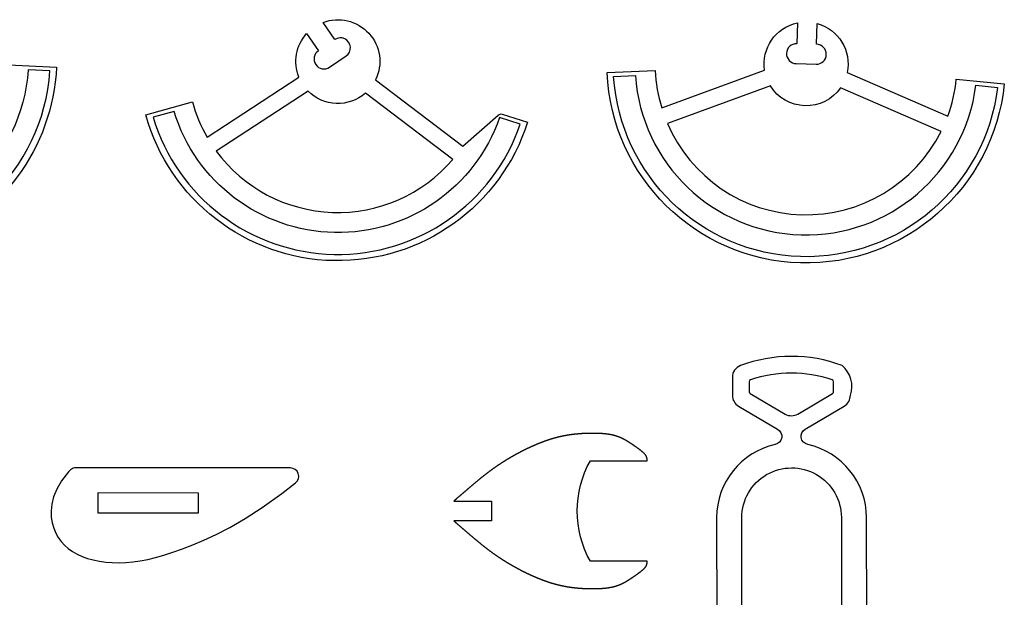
# Model space of a CAD drawing. Extents: x 824.8 to 835.8, y 6.9 to 14.4.
# Tile 10 of 10: x 832.6 to 835.6, y 12.5 to 14.3. Entities that reach past the tile are written whole.
import ezdxf

# ---------------------------------------------------------------- set-up
doc = ezdxf.new("R2010")
doc.units = 0
for name, color, linetype in [('EXTERNAL_CUT', 1, 'CONTINUOUS'), ('INTERNAL_CUT', 5, 'CONTINUOUS'), ('POCKET_CUT_1_1MM', 3, 'CONTINUOUS')]:
    doc.layers.add(name, color=color, linetype=linetype)

msp = doc.modelspace()

# ---------------------------------------------------------------- linework, layer by layer
at = {"layer": 'EXTERNAL_CUT', "flags": 128}
for points in [[(834.1562, 14.0283, -0.744898), (832.9606, 14.0513), (833.1062, 14.0918, 0.063208), (833.1523, 13.9819), (833.4397, 14.1699, -0.284687), (833.4641, 14.3062), (833.5009, 14.2523, 1), (833.5361, 14.2008), (833.5876, 14.236, 1), (833.5524, 14.2875), (833.5156, 14.3414, -0.676762), (833.6802, 14.1613), (833.9534, 13.9533), (834.0643, 14.051, -0.263922), (834.077, 14.0536), (834.1562, 14.0283)], [(834.5763, 14.0734), (834.8988, 14.1916, -0.396409), (835.0012, 14.3396), (834.9993, 14.2744, 0.414214), (834.9672, 14.2441, 0.414214), (834.9975, 14.2121), (835.0599, 14.2103, 1), (835.0617, 14.2726), (835.0636, 14.3378, -0.396409), (835.1573, 14.1841), (835.4724, 14.0476, 0.063208), (835.4992, 14.1636), (835.6495, 14.1484, -0.930566), (834.4053, 14.1843), (834.5562, 14.1908, 0.063208), (834.5763, 14.0734)], [(832.5297, 14.2083), (832.6806, 14.2012, -0.304486), (832.2664, 13.6425)], [(835.2186, 12.4668), (835.218, 12.7894, 0.351629), (835.0337, 13.0183, -0.680657), (835.0259, 13.0666), (835.1481, 13.1389, 0.265486), (835.1674, 13.1729, 0.312548), (835.1417, 13.2659, 0.181495), (834.8231, 13.2654, 0.312548), (834.7976, 13.2285), (834.7977, 13.1723, 0.265486), (834.8171, 13.1384), (834.9395, 13.0665, -0.680657), (834.932, 13.0182, 0.351629), (834.7484, 12.7886), (834.7489, 12.466, -0.192473)], [(835.1148, 13.2151, 0.322017), (835.1103, 13.2213, 0.163777), (834.8546, 13.2209, 0.322017), (834.8501, 13.2146), (834.8502, 13.1836, 0.265486), (834.8534, 13.178), (834.9626, 13.1138, 0.272884), (835.0027, 13.1139), (835.1116, 13.1784, 0.265486), (835.1149, 13.1841), (835.1148, 13.2151)], [(834.5307, 12.9676), (834.5306, 12.9696), (834.5306, 12.9699), (834.5306, 12.9703), (834.5306, 12.9706), (834.5305, 12.971), (834.5305, 12.9714), (834.5305, 12.9718), (834.5305, 12.9722), (834.5304, 12.9727), (834.5304, 12.9731), (834.5303, 12.9736), (834.5303, 12.974), (834.5302, 12.9745), (834.5301, 12.975), (834.53, 12.9755), (834.5299, 12.976), (834.5298, 12.9765), (834.5297, 12.977), (834.5296, 12.9775), (834.5295, 12.978), (834.5293, 12.9785), (834.5292, 12.979), (834.529, 12.9794), (834.5288, 12.9799), (834.5286, 12.9804), (834.5284, 12.9809), (834.5282, 12.9813), (834.528, 12.9818), (834.5277, 12.9822), (834.5275, 12.9827), (834.5272, 12.9832), (834.5269, 12.9836), (834.5267, 12.9841), (834.5264, 12.9845), (834.526, 12.9849), (834.5257, 12.9854), (834.5254, 12.9858), (834.5251, 12.9863), (834.5247, 12.9867), (834.5243, 12.9871), (834.524, 12.9876), (834.5236, 12.988), (834.5232, 12.9884), (834.5228, 12.9889), (834.5224, 12.9893), (834.522, 12.9897), (834.5215, 12.9901), (834.5211, 12.9906), (834.5207, 12.991), (834.5202, 12.9914), (834.5198, 12.9918), (834.5193, 12.9922), (834.5189, 12.9926), (834.5184, 12.993), (834.518, 12.9934), (834.5175, 12.9938), (834.517, 12.9942), (834.5166, 12.9946), (834.5161, 12.995), (834.5157, 12.9954), (834.5152, 12.9958), (834.5147, 12.9962), (834.5143, 12.9966), (834.5138, 12.9969), (834.5134, 12.9973), (834.5129, 12.9977), (834.5125, 12.998), (834.512, 12.9984), (834.5116, 12.9988), (834.5111, 12.9991), (834.5107, 12.9995), (834.5103, 12.9998), (834.5098, 13.0002), (834.5094, 13.0005), (834.5089, 13.0009), (834.5085, 13.0012), (834.5081, 13.0015), (834.5076, 13.0019), (834.5072, 13.0022), (834.5068, 13.0025), (834.5063, 13.0029), (834.5059, 13.0032), (834.5055, 13.0035), (834.5051, 13.0038), (834.5046, 13.0041), (834.5042, 13.0045), (834.5038, 13.0048), (834.5034, 13.0051), (834.5029, 13.0054), (834.5025, 13.0057), (834.5021, 13.006), (834.5017, 13.0063), (834.5013, 13.0066), (834.5009, 13.0069), (834.5005, 13.0072), (834.5, 13.0075), (834.4996, 13.0078), (834.4992, 13.0081), (834.4988, 13.0084), (834.4984, 13.0087), (834.498, 13.0089), (834.4976, 13.0092), (834.4972, 13.0095), (834.4968, 13.0098), (834.4964, 13.0101), (834.496, 13.0104), (834.4956, 13.0106), (834.4952, 13.0109), (834.4948, 13.0112), (834.4944, 13.0115), (834.494, 13.0117), (834.4936, 13.012), (834.4932, 13.0123), (834.4928, 13.0125), (834.4924, 13.0128), (834.492, 13.0131), (834.4916, 13.0134), (834.4913, 13.0136), (834.4909, 13.0139), (834.4905, 13.0142), (834.4901, 13.0144), (834.4897, 13.0147), (834.4893, 13.0149), (834.4889, 13.0152), (834.4886, 13.0155), (834.4882, 13.0157), (834.4878, 13.016), (834.4874, 13.0162), (834.487, 13.0165), (834.4866, 13.0168), (834.4863, 13.017), (834.4859, 13.0173), (834.4855, 13.0175), (834.4851, 13.0178), (834.4848, 13.018), (834.4844, 13.0183), (834.484, 13.0185), (834.4836, 13.0188), (834.4833, 13.0191), (834.4829, 13.0193), (834.4825, 13.0196), (834.4821, 13.0198), (834.4818, 13.02), (834.4814, 13.0203), (834.481, 13.0205), (834.4806, 13.0208), (834.4803, 13.021), (834.4799, 13.0213), (834.4795, 13.0215), (834.4792, 13.0218), (834.4788, 13.022), (834.4784, 13.0223), (834.4781, 13.0225), (834.4777, 13.0227), (834.4773, 13.023), (834.477, 13.0232), (834.4766, 13.0235), (834.4762, 13.0237), (834.4759, 13.0239), (834.4755, 13.0242), (834.4751, 13.0244), (834.4748, 13.0246), (834.4744, 13.0249), (834.474, 13.0251), (834.4737, 13.0253), (834.4733, 13.0256), (834.4729, 13.0258), (834.4726, 13.026), (834.4722, 13.0263), (834.4719, 13.0265), (834.4715, 13.0267), (834.4711, 13.027), (834.4708, 13.0272), (834.4704, 13.0274), (834.47, 13.0276), (834.4697, 13.0279), (834.4693, 13.0281), (834.4689, 13.0283), (834.4686, 13.0285), (834.4682, 13.0287), (834.4678, 13.029), (834.4675, 13.0292), (834.4671, 13.0294), (834.4668, 13.0296), (834.4664, 13.0298), (834.466, 13.0301), (834.4657, 13.0303), (834.4653, 13.0305), (834.4649, 13.0307), (834.4646, 13.0309), (834.4642, 13.0311), (834.4638, 13.0313), (834.4635, 13.0315), (834.4631, 13.0318), (834.4627, 13.032), (834.4624, 13.0322), (834.462, 13.0324), (834.4616, 13.0326), (834.4613, 13.0328), (834.4609, 13.033), (834.4605, 13.0332), (834.4602, 13.0334), (834.4598, 13.0336), (834.4594, 13.0338), (834.4591, 13.034), (834.4587, 13.0342), (834.4583, 13.0344), (834.458, 13.0346), (834.4576, 13.0348), (834.4572, 13.035), (834.4568, 13.0352), (834.4565, 13.0354), (834.4561, 13.0356), (834.4557, 13.0358), (834.4554, 13.0359), (834.455, 13.0361), (834.4546, 13.0363), (834.4542, 13.0365), (834.4539, 13.0367), (834.4535, 13.0369), (834.4531, 13.0371), (834.4527, 13.0373), (834.4523, 13.0374), (834.452, 13.0376), (834.4516, 13.0378), (834.4512, 13.038), (834.4508, 13.0382), (834.4504, 13.0383), (834.4501, 13.0385), (834.4497, 13.0387), (834.4493, 13.0389), (834.4489, 13.039), (834.4485, 13.0392), (834.4481, 13.0394), (834.4477, 13.0396), (834.4473, 13.0397), (834.447, 13.0399), (834.4466, 13.0401), (834.4462, 13.0402), (834.4458, 13.0404), (834.4454, 13.0406), (834.445, 13.0407), (834.4446, 13.0409), (834.4442, 13.041), (834.4438, 13.0412), (834.4434, 13.0414), (834.443, 13.0415), (834.4426, 13.0417), (834.4422, 13.0418), (834.4418, 13.042), (834.4414, 13.0421), (834.441, 13.0423), (834.4406, 13.0425), (834.4402, 13.0426), (834.4398, 13.0428), (834.4394, 13.0429), (834.439, 13.043), (834.4386, 13.0432), (834.4381, 13.0433), (834.4377, 13.0435), (834.4373, 13.0436), (834.4369, 13.0438), (834.4365, 13.0439), (834.4361, 13.044), (834.4356, 13.0442), (834.4352, 13.0443), (834.4348, 13.0445), (834.4344, 13.0446), (834.4339, 13.0447), (834.4335, 13.0449), (834.4331, 13.045), (834.4327, 13.0451), (834.4322, 13.0453), (834.4318, 13.0454), (834.4314, 13.0455), (834.4309, 13.0456), (834.4305, 13.0458), (834.4301, 13.0459), (834.4296, 13.046), (834.4292, 13.0461), (834.4287, 13.0463), (834.4283, 13.0464), (834.4279, 13.0465), (834.4274, 13.0466), (834.427, 13.0467), (834.4265, 13.0468), (834.4261, 13.0469), (834.4256, 13.0471), (834.4252, 13.0472), (834.4247, 13.0473), (834.4243, 13.0474), (834.4238, 13.0475), (834.4233, 13.0476), (834.4229, 13.0477), (834.4224, 13.0478), (834.422, 13.0479), (834.4215, 13.048), (834.421, 13.0481), (834.4206, 13.0482), (834.4201, 13.0483), (834.4196, 13.0484), (834.4191, 13.0485), (834.4187, 13.0486), (834.4182, 13.0487), (834.4177, 13.0488), (834.4173, 13.0489), (834.4168, 13.049), (834.4163, 13.0491), (834.4158, 13.0492), (834.4153, 13.0492), (834.4149, 13.0493), (834.4144, 13.0494), (834.4139, 13.0495), (834.4134, 13.0496), (834.4129, 13.0497), (834.4124, 13.0498), (834.4119, 13.0498), (834.4114, 13.0499), (834.4109, 13.05), (834.4105, 13.0501), (834.41, 13.0501), (834.4095, 13.0502), (834.409, 13.0503), (834.4085, 13.0504), (834.408, 13.0504), (834.4075, 13.0505), (834.407, 13.0506), (834.4065, 13.0507), (834.406, 13.0507), (834.4055, 13.0508), (834.4049, 13.0509), (834.4044, 13.0509), (834.4039, 13.051), (834.4034, 13.051), (834.4029, 13.0511), (834.4024, 13.0512), (834.4019, 13.0512), (834.4014, 13.0513), (834.4009, 13.0513), (834.4003, 13.0514), (834.3998, 13.0515), (834.3993, 13.0515), (834.3988, 13.0516), (834.3983, 13.0516), (834.3977, 13.0517), (834.3972, 13.0517), (834.3967, 13.0518), (834.3962, 13.0518), (834.3957, 13.0519), (834.3951, 13.0519), (834.3946, 13.052), (834.3941, 13.052), (834.3935, 13.0521), (834.393, 13.0521), (834.3925, 13.0522), (834.3919, 13.0522), (834.3914, 13.0522), (834.3909, 13.0523), (834.3903, 13.0523), (834.3898, 13.0524), (834.3893, 13.0524), (834.3887, 13.0524), (834.3882, 13.0525), (834.3877, 13.0525), (834.3871, 13.0526), (834.3866, 13.0526), (834.386, 13.0526), (834.3855, 13.0527), (834.385, 13.0527), (834.3844, 13.0527), (834.3839, 13.0527), (834.3833, 13.0528), (834.3828, 13.0528), (834.3822, 13.0528), (834.3817, 13.0529), (834.3811, 13.0529), (834.3806, 13.0529), (834.38, 13.0529), (834.3795, 13.053), (834.3789, 13.053), (834.3784, 13.053), (834.3778, 13.053), (834.3773, 13.053), (834.3767, 13.0531), (834.3762, 13.0531), (834.3756, 13.0531), (834.375, 13.0531), (834.3745, 13.0531), (834.3739, 13.0532), (834.3734, 13.0532), (834.3728, 13.0532), (834.3722, 13.0532), (834.3717, 13.0532), (834.3711, 13.0532), (834.3706, 13.0532), (834.37, 13.0532), (834.3694, 13.0533), (834.3689, 13.0533), (834.3683, 13.0533), (834.3677, 13.0533), (834.3672, 13.0533), (834.3666, 13.0533), (834.366, 13.0533), (834.3655, 13.0533), (834.3649, 13.0533), (834.3643, 13.0533), (834.3638, 13.0533), (834.3632, 13.0533), (834.3626, 13.0533), (834.3621, 13.0533), (834.3615, 13.0533), (834.3609, 13.0533), (834.3603, 13.0533), (834.3598, 13.0533), (834.3592, 13.0533), (834.3586, 13.0533), (834.3581, 13.0533), (834.3575, 13.0533), (834.3569, 13.0533), (834.3563, 13.0533), (834.3558, 13.0533), (834.3552, 13.0533), (834.3546, 13.0533), (834.354, 13.0533), (834.3534, 13.0533), (834.3529, 13.0533), (834.3523, 13.0533), (834.3517, 13.0532), (834.3511, 13.0532), (834.3506, 13.0532), (834.35, 13.0532), (834.3494, 13.0532), (834.3488, 13.0532), (834.3482, 13.0532), (834.3476, 13.0532), (834.3471, 13.0531), (834.3465, 13.0531), (834.3459, 13.0531), (834.3453, 13.0531), (834.3447, 13.0531), (834.3442, 13.0531), (834.3436, 13.053), (834.343, 13.053), (834.3424, 13.053), (834.3418, 13.053), (834.3412, 13.053), (834.3407, 13.0529), (834.3401, 13.0529), (834.3395, 13.0529), (834.3389, 13.0529), (834.3383, 13.0529), (834.3377, 13.0528), (834.3371, 13.0528), (834.3366, 13.0528), (834.336, 13.0528), (834.3354, 13.0527), (834.3348, 13.0527), (834.3342, 13.0527), (834.3336, 13.0526), (834.333, 13.0526), (834.3324, 13.0526), (834.3318, 13.0526), (834.3313, 13.0525), (834.3307, 13.0525), (834.3301, 13.0525), (834.3295, 13.0524), (834.3289, 13.0524), (834.3283, 13.0524), (834.3277, 13.0523), (834.3271, 13.0523), (834.3265, 13.0523), (834.3259, 13.0522), (834.3254, 13.0522), (834.3248, 13.0521), (834.3242, 13.0521), (834.3236, 13.0521), (834.323, 13.052), (834.3224, 13.052), (834.3218, 13.0519), (834.3212, 13.0519), (834.3206, 13.0519), (834.32, 13.0518), (834.3194, 13.0518), (834.3188, 13.0517), (834.3182, 13.0517), (834.3176, 13.0516), (834.317, 13.0516), (834.3164, 13.0515), (834.3158, 13.0515), (834.3152, 13.0514), (834.3146, 13.0514), (834.314, 13.0513), (834.3134, 13.0513), (834.3128, 13.0512), (834.3122, 13.0512), (834.3117, 13.0511), (834.3111, 13.0511), (834.3105, 13.051), (834.3099, 13.0509), (834.3093, 13.0509), (834.3087, 13.0508), (834.308, 13.0508), (834.3074, 13.0507), (834.3068, 13.0506), (834.3062, 13.0506), (834.3056, 13.0505), (834.305, 13.0505), (834.3044, 13.0504), (834.3038, 13.0503), (834.3032, 13.0503), (834.3026, 13.0502), (834.302, 13.0501), (834.3014, 13.0501), (834.3008, 13.05), (834.3002, 13.0499), (834.2996, 13.0498), (834.299, 13.0498), (834.2984, 13.0497), (834.2978, 13.0496), (834.2972, 13.0495), (834.2966, 13.0495), (834.296, 13.0494), (834.2954, 13.0493), (834.2948, 13.0492), (834.2941, 13.0492), (834.2935, 13.0491), (834.2929, 13.049), (834.2923, 13.0489), (834.2917, 13.0488), (834.2911, 13.0487), (834.2905, 13.0487), (834.2899, 13.0486), (834.2893, 13.0485), (834.2887, 13.0484), (834.288, 13.0483), (834.2874, 13.0482), (834.2868, 13.0481), (834.2862, 13.048), (834.2856, 13.0479), (834.285, 13.0478), (834.2844, 13.0477), (834.2838, 13.0476), (834.2831, 13.0475), (834.2825, 13.0474), (834.2819, 13.0473), (834.2813, 13.0472), (834.2807, 13.0471), (834.2801, 13.047), (834.2794, 13.0469), (834.2788, 13.0468), (834.2782, 13.0467), (834.2776, 13.0466), (834.277, 13.0465), (834.2764, 13.0464), (834.2757, 13.0463), (834.2751, 13.0462), (834.2745, 13.0461), (834.2739, 13.046), (834.2733, 13.0458), (834.2726, 13.0457), (834.272, 13.0456), (834.2714, 13.0455), (834.2708, 13.0454), (834.2702, 13.0452), (834.2695, 13.0451), (834.2689, 13.045), (834.2683, 13.0449), (834.2677, 13.0448), (834.267, 13.0446), (834.2664, 13.0445), (834.2658, 13.0444), (834.2652, 13.0442), (834.2646, 13.0441), (834.2639, 13.044), (834.2633, 13.0439), (834.2627, 13.0437), (834.262, 13.0436), (834.2614, 13.0434), (834.2608, 13.0433), (834.2602, 13.0432), (834.2595, 13.043), (834.2589, 13.0429), (834.2583, 13.0427), (834.2577, 13.0426), (834.257, 13.0425), (834.2564, 13.0423), (834.2558, 13.0422), (834.2551, 13.042), (834.2545, 13.0419), (834.2539, 13.0417), (834.2532, 13.0416), (834.2526, 13.0414), (834.252, 13.0413), (834.2513, 13.0411), (834.2507, 13.0409), (834.2501, 13.0408), (834.2494, 13.0406), (834.2488, 13.0405), (834.2482, 13.0403), (834.2475, 13.0401), (834.2469, 13.04), (834.2463, 13.0398), (834.2456, 13.0396), (834.245, 13.0395), (834.2444, 13.0393), (834.2437, 13.0391), (834.2431, 13.039), (834.2425, 13.0388), (834.2418, 13.0386), (834.2412, 13.0384), (834.2405, 13.0383), (834.2399, 13.0381), (834.2393, 13.0379), (834.2386, 13.0377), (834.238, 13.0375), (834.2373, 13.0373), (834.2367, 13.0372), (834.2361, 13.037), (834.2354, 13.0368), (834.2348, 13.0366), (834.2341, 13.0364), (834.2335, 13.0362), (834.2329, 13.036), (834.2322, 13.0358), (834.2316, 13.0356), (834.2309, 13.0354), (834.2303, 13.0352), (834.2296, 13.035), (834.229, 13.0348), (834.2283, 13.0346), (834.2277, 13.0344), (834.2271, 13.0342), (834.2264, 13.034), (834.2258, 13.0338), (834.2251, 13.0336), (834.2245, 13.0334), (834.2238, 13.0332), (834.2232, 13.033), (834.2225, 13.0328), (834.2219, 13.0326), (834.2212, 13.0324), (834.2206, 13.0321), (834.2199, 13.0319), (834.2193, 13.0317), (834.2186, 13.0315), (834.218, 13.0313), (834.2173, 13.031), (834.2167, 13.0308), (834.216, 13.0306), (834.2154, 13.0304), (834.2147, 13.0302), (834.2141, 13.0299), (834.2134, 13.0297), (834.2128, 13.0295), (834.2121, 13.0292), (834.2115, 13.029), (834.2108, 13.0288), (834.2102, 13.0285), (834.2095, 13.0283), (834.2089, 13.0281), (834.2082, 13.0278), (834.2076, 13.0276), (834.2069, 13.0274), (834.2062, 13.0271), (834.2056, 13.0269), (834.2049, 13.0266), (834.2043, 13.0264), (834.2036, 13.0261), (834.203, 13.0259), (834.2023, 13.0256), (834.2017, 13.0254), (834.201, 13.0251), (834.2003, 13.0249), (834.1997, 13.0246), (834.199, 13.0244), (834.1984, 13.0241), (834.1977, 13.0239), (834.1971, 13.0236), (834.1964, 13.0234), (834.1957, 13.0231), (834.1951, 13.0229), (834.1944, 13.0226), (834.1938, 13.0223), (834.1931, 13.0221), (834.1924, 13.0218), (834.1918, 13.0215), (834.1911, 13.0213), (834.1905, 13.021), (834.1898, 13.0207), (834.1891, 13.0205), (834.1885, 13.0202), (834.1878, 13.0199), (834.1872, 13.0197), (834.1865, 13.0194), (834.1858, 13.0191), (834.1852, 13.0188), (834.1845, 13.0186), (834.1839, 13.0183), (834.1832, 13.018), (834.1825, 13.0177), (834.1819, 13.0174), (834.1812, 13.0172), (834.1805, 13.0169), (834.1799, 13.0166), (834.1792, 13.0163), (834.1786, 13.016), (834.1779, 13.0157), (834.1772, 13.0154), (834.1766, 13.0152), (834.1759, 13.0149), (834.1752, 13.0146), (834.1746, 13.0143), (834.1739, 13.014), (834.1732, 13.0137), (834.1726, 13.0134), (834.1719, 13.0131), (834.1712, 13.0128), (834.1706, 13.0125), (834.1699, 13.0122), (834.1693, 13.0119), (834.1686, 13.0116), (834.1679, 13.0113), (834.1673, 13.011), (834.1666, 13.0107), (834.1659, 13.0104), (834.1653, 13.0101), (834.1646, 13.0098), (834.1639, 13.0095), (834.1633, 13.0092), (834.1626, 13.0089), (834.1619, 13.0086), (834.1613, 13.0083), (834.1606, 13.0079), (834.1599, 13.0076), (834.1593, 13.0073), (834.1586, 13.007), (834.1579, 13.0067), (834.1573, 13.0064), (834.1566, 13.0061), (834.1559, 13.0057), (834.1553, 13.0054), (834.1546, 13.0051), (834.1539, 13.0048), (834.1532, 13.0045), (834.1526, 13.0041), (834.1519, 13.0038), (834.1512, 13.0035), (834.1506, 13.0032), (834.1499, 13.0028), (834.1492, 13.0025), (834.1486, 13.0022), (834.1479, 13.0018), (834.1472, 13.0015), (834.1466, 13.0012), (834.1459, 13.0008), (834.1452, 13.0005), (834.1446, 13.0002), (834.1439, 12.9998), (834.1432, 12.9995), (834.1425, 12.9992), (834.1419, 12.9988), (834.1412, 12.9985), (834.1405, 12.9982), (834.1399, 12.9978), (834.1392, 12.9975), (834.1385, 12.9971), (834.1379, 12.9968), (834.1372, 12.9965), (834.1365, 12.9961), (834.1359, 12.9958), (834.1352, 12.9954), (834.1345, 12.9951), (834.1338, 12.9947), (834.1332, 12.9944), (834.1325, 12.994), (834.1318, 12.9937), (834.1312, 12.9933), (834.1305, 12.993), (834.1298, 12.9926), (834.1292, 12.9923), (834.1285, 12.9919), (834.1278, 12.9916), (834.1271, 12.9912), (834.1265, 12.9908), (834.1258, 12.9905), (834.1251, 12.9901), (834.1245, 12.9898), (834.1238, 12.9894), (834.1231, 12.989), (834.1224, 12.9887), (834.1218, 12.9883), (834.1211, 12.9879), (834.1204, 12.9876), (834.1198, 12.9872), (834.1191, 12.9868), (834.1184, 12.9865), (834.1178, 12.9861), (834.1171, 12.9857), (834.1164, 12.9854), (834.1157, 12.985), (834.1151, 12.9846), (834.1144, 12.9842), (834.1137, 12.9839), (834.1131, 12.9835), (834.1124, 12.9831), (834.1117, 12.9827), (834.111, 12.9824), (834.1104, 12.982), (834.1097, 12.9816), (834.109, 12.9812), (834.1084, 12.9808), (834.1077, 12.9804), (834.107, 12.9801), (834.1064, 12.9797), (834.1057, 12.9793), (834.105, 12.9789), (834.1043, 12.9785), (834.1037, 12.9781), (834.103, 12.9777), (834.1023, 12.9773), (834.1017, 12.9769), (834.101, 12.9766), (834.1003, 12.9762), (834.0996, 12.9758), (834.099, 12.9754), (834.0983, 12.975), (834.0976, 12.9746), (834.097, 12.9742), (834.0963, 12.9738), (834.0956, 12.9734), (834.0949, 12.973), (834.0943, 12.9726), (834.0936, 12.9722), (834.0929, 12.9717), (834.0923, 12.9713), (834.0916, 12.9709), (834.0909, 12.9705), (834.0902, 12.9701), (834.0896, 12.9697), (834.0889, 12.9693), (834.0882, 12.9689), (834.0876, 12.9685), (834.0869, 12.9681), (834.0862, 12.9676), (834.0856, 12.9672), (834.0849, 12.9668), (834.0842, 12.9664), (834.0835, 12.966), (834.0829, 12.9655), (834.0822, 12.9651), (834.0815, 12.9647), (834.0809, 12.9643), (834.0802, 12.9638), (834.0795, 12.9634), (834.0788, 12.963), (834.0782, 12.9626), (834.0775, 12.9621), (834.0768, 12.9617), (834.0762, 12.9613), (834.0755, 12.9608), (834.0748, 12.9604), (834.0742, 12.96), (834.0735, 12.9595), (834.0728, 12.9591), (834.0721, 12.9587), (834.0715, 12.9582), (834.0708, 12.9578), (834.0701, 12.9573), (834.0695, 12.9569), (834.0688, 12.9564), (834.0681, 12.956), (834.0674, 12.9556), (834.0668, 12.9551), (834.0661, 12.9547), (834.0654, 12.9542), (834.0648, 12.9538), (834.0641, 12.9533), (834.0634, 12.9529), (834.0628, 12.9524), (834.0621, 12.952), (834.0614, 12.9515), (834.0608, 12.951), (834.0601, 12.9506), (834.0594, 12.9501), (834.0587, 12.9497), (834.0581, 12.9492), (834.0574, 12.9487), (834.0567, 12.9483), (834.0561, 12.9478), (834.0554, 12.9473), (834.0547, 12.9469), (834.0541, 12.9464), (834.0534, 12.9459), (834.0527, 12.9455), (834.0521, 12.945), (834.0514, 12.9445), (834.0507, 12.9441), (834.05, 12.9436), (834.0494, 12.9431), (834.0487, 12.9426), (834.048, 12.9421), (834.0474, 12.9417), (834.0467, 12.9412), (834.046, 12.9407), (834.0454, 12.9402), (834.0447, 12.9397), (834.044, 12.9393), (834.0434, 12.9388), (834.0427, 12.9383), (834.042, 12.9378), (834.0414, 12.9373), (834.0407, 12.9368), (834.04, 12.9363), (834.0394, 12.9358), (834.0387, 12.9353), (834.038, 12.9348), (834.0373, 12.9343), (834.0367, 12.9338), (834.036, 12.9333), (834.0353, 12.9328), (834.0347, 12.9323), (834.034, 12.9318), (834.0333, 12.9313), (834.0327, 12.9308), (834.032, 12.9303), (834.0313, 12.9298), (834.0307, 12.9293), (834.03, 12.9288), (834.0293, 12.9283), (834.0287, 12.9278), (834.028, 12.9273), (834.0273, 12.9267), (834.0267, 12.9262), (834.026, 12.9257), (834.0253, 12.9252), (834.0247, 12.9247), (834.024, 12.9242), (834.0233, 12.9236), (834.0227, 12.9231), (834.022, 12.9226), (834.0213, 12.9221), (834.0206, 12.9215), (834.02, 12.921), (834.0193, 12.9205), (834.0186, 12.9199), (834.018, 12.9194), (834.0173, 12.9189), (834.0166, 12.9183), (834.0159, 12.9178), (834.0153, 12.9173), (834.0146, 12.9167), (834.0139, 12.9162), (834.0132, 12.9156), (834.0126, 12.9151), (834.0119, 12.9146), (834.0112, 12.914), (834.0105, 12.9135), (834.0099, 12.9129), (834.0092, 12.9124), (834.0085, 12.9118), (834.0078, 12.9113), (834.0072, 12.9107), (834.0065, 12.9102), (834.0058, 12.9096), (834.0051, 12.9091), (834.0044, 12.9085), (834.0038, 12.9079), (834.0031, 12.9074), (834.0024, 12.9068), (834.0017, 12.9063), (834.001, 12.9057), (834.0003, 12.9051), (833.9997, 12.9046), (833.999, 12.904), (833.9983, 12.9034), (833.9976, 12.9028), (833.9969, 12.9023), (833.9962, 12.9017), (833.9955, 12.9011), (833.9948, 12.9006), (833.9941, 12.9), (833.9935, 12.8994), (833.9928, 12.8988), (833.9921, 12.8982), (833.9914, 12.8976), (833.9907, 12.8971), (833.99, 12.8965), (833.9893, 12.8959), (833.9886, 12.8953), (833.9879, 12.8947), (833.9872, 12.8941), (833.9865, 12.8935), (833.9858, 12.8929), (833.9851, 12.8923), (833.9844, 12.8917), (833.9837, 12.8911), (833.9829, 12.8905), (833.9822, 12.8899), (833.9815, 12.8893), (833.9808, 12.8887), (833.9801, 12.8881), (833.9794, 12.8875), (833.9787, 12.8869), (833.978, 12.8863), (833.9772, 12.8857), (833.9765, 12.8851), (833.9758, 12.8845), (833.9751, 12.8839), (833.9744, 12.8832), (833.9736, 12.8826), (833.9729, 12.882), (833.9722, 12.8814), (833.9715, 12.8808), (833.9707, 12.8801), (833.97, 12.8795), (833.9693, 12.8789), (833.9685, 12.8783), (833.9678, 12.8776), (833.9671, 12.877), (833.9663, 12.8764), (833.9656, 12.8757), (833.9648, 12.8751), (833.9641, 12.8745), (833.9634, 12.8738), (833.9626, 12.8732), (833.9619, 12.8725), (833.9611, 12.8719), (833.9604, 12.8712), (833.9596, 12.8706), (833.9589, 12.87), (833.9581, 12.8693), (833.9573, 12.8687), (833.9566, 12.868), (833.9558, 12.8674), (833.9551, 12.8667), (833.9543, 12.866), (833.9535, 12.8654), (833.9528, 12.8647), (833.952, 12.8641), (833.9512, 12.8634), (833.9505, 12.8627), (833.9497, 12.8621), (833.9489, 12.8614), (833.9481, 12.8607), (833.9474, 12.8601), (833.9466, 12.8594), (833.9458, 12.8588), (833.9451, 12.8581), (833.9443, 12.8575), (833.9436, 12.8568), (833.9428, 12.8562), (833.9421, 12.8555), (833.9413, 12.8549), (833.9406, 12.8543), (833.9399, 12.8537), (833.9392, 12.8531), (833.9385, 12.8525), (833.9378, 12.8519), (833.9371, 12.8513), (833.9365, 12.8507), (833.9358, 12.8502), (833.9352, 12.8496), (833.9346, 12.8491), (833.934, 12.8486), (833.9334, 12.8481), (833.9328, 12.8476), (833.9323, 12.8471), (833.9317, 12.8467), (833.9312, 12.8462), (833.9307, 12.8458), (833.9302, 12.8454), (833.9298, 12.845), (833.9294, 12.8447), (833.9289, 12.8443), (833.9286, 12.844), (833.9282, 12.8437), (833.9278, 12.8434), (833.9275, 12.8431), (833.9272, 12.8428), (833.927, 12.8426), (833.9252, 12.8411), (834.0435, 12.8411), (834.0435, 12.7787), (833.9252, 12.7787), (833.927, 12.7773), (833.9272, 12.777), (833.9275, 12.7768), (833.9278, 12.7765), (833.9282, 12.7762), (833.9286, 12.7759), (833.9289, 12.7756), (833.9294, 12.7752), (833.9298, 12.7748), (833.9302, 12.7745), (833.9307, 12.774), (833.9312, 12.7736), (833.9317, 12.7732), (833.9323, 12.7727), (833.9328, 12.7723), (833.9334, 12.7718), (833.934, 12.7713), (833.9346, 12.7708), (833.9352, 12.7702), (833.9358, 12.7697), (833.9365, 12.7691), (833.9371, 12.7686), (833.9378, 12.768), (833.9385, 12.7674), (833.9392, 12.7668), (833.9399, 12.7662), (833.9406, 12.7656), (833.9413, 12.765), (833.9421, 12.7643), (833.9428, 12.7637), (833.9436, 12.7631), (833.9443, 12.7624), (833.9451, 12.7618), (833.9458, 12.7611), (833.9466, 12.7604), (833.9474, 12.7598), (833.9481, 12.7591), (833.9489, 12.7585), (833.9497, 12.7578), (833.9505, 12.7571), (833.9512, 12.7565), (833.952, 12.7558), (833.9528, 12.7551), (833.9535, 12.7545), (833.9543, 12.7538), (833.9551, 12.7532), (833.9558, 12.7525), (833.9566, 12.7519), (833.9573, 12.7512), (833.9581, 12.7506), (833.9589, 12.7499), (833.9596, 12.7493), (833.9604, 12.7486), (833.9611, 12.748), (833.9619, 12.7473), (833.9626, 12.7467), (833.9634, 12.7461), (833.9641, 12.7454), (833.9648, 12.7448), (833.9656, 12.7441), (833.9663, 12.7435), (833.9671, 12.7429), (833.9678, 12.7422), (833.9685, 12.7416), (833.9693, 12.741), (833.97, 12.7404), (833.9707, 12.7397), (833.9715, 12.7391), (833.9722, 12.7385), (833.9729, 12.7379), (833.9736, 12.7372), (833.9744, 12.7366), (833.9751, 12.736), (833.9758, 12.7354), (833.9765, 12.7348), (833.9772, 12.7342), (833.978, 12.7336), (833.9787, 12.733), (833.9794, 12.7323), (833.9801, 12.7317), (833.9808, 12.7311), (833.9815, 12.7305), (833.9822, 12.7299), (833.9829, 12.7293), (833.9837, 12.7287), (833.9844, 12.7281), (833.9851, 12.7275), (833.9858, 12.7269), (833.9865, 12.7263), (833.9872, 12.7257), (833.9879, 12.7252), (833.9886, 12.7246), (833.9893, 12.724), (833.99, 12.7234), (833.9907, 12.7228), (833.9914, 12.7222), (833.9921, 12.7216), (833.9928, 12.7211), (833.9935, 12.7205), (833.9941, 12.7199), (833.9948, 12.7193), (833.9955, 12.7187), (833.9962, 12.7182), (833.9969, 12.7176), (833.9976, 12.717), (833.9983, 12.7164), (833.999, 12.7159), (833.9997, 12.7153), (834.0003, 12.7147), (834.001, 12.7142), (834.0017, 12.7136), (834.0024, 12.7131), (834.0031, 12.7125), (834.0038, 12.7119), (834.0044, 12.7114), (834.0051, 12.7108), (834.0058, 12.7103), (834.0065, 12.7097), (834.0072, 12.7091), (834.0078, 12.7086), (834.0085, 12.708), (834.0092, 12.7075), (834.0099, 12.7069), (834.0105, 12.7064), (834.0112, 12.7058), (834.0119, 12.7053), (834.0126, 12.7048), (834.0132, 12.7042), (834.0139, 12.7037), (834.0146, 12.7031), (834.0153, 12.7026), (834.0159, 12.7021), (834.0166, 12.7015), (834.0173, 12.701), (834.018, 12.7005), (834.0186, 12.6999), (834.0193, 12.6994), (834.02, 12.6989), (834.0206, 12.6983), (834.0213, 12.6978), (834.022, 12.6973), (834.0227, 12.6968), (834.0233, 12.6962), (834.024, 12.6957), (834.0247, 12.6952), (834.0253, 12.6947), (834.026, 12.6942), (834.0267, 12.6936), (834.0273, 12.6931), (834.028, 12.6926), (834.0287, 12.6921), (834.0293, 12.6916), (834.03, 12.6911), (834.0307, 12.6906), (834.0313, 12.6901), (834.032, 12.6895), (834.0327, 12.689), (834.0333, 12.6885), (834.034, 12.688), (834.0347, 12.6875), (834.0353, 12.687), (834.036, 12.6865), (834.0367, 12.686), (834.0373, 12.6855), (834.038, 12.685), (834.0387, 12.6845), (834.0394, 12.684), (834.04, 12.6835), (834.0407, 12.6831), (834.0414, 12.6826), (834.042, 12.6821), (834.0427, 12.6816), (834.0434, 12.6811), (834.044, 12.6806), (834.0447, 12.6801), (834.0454, 12.6796), (834.046, 12.6792), (834.0467, 12.6787), (834.0474, 12.6782), (834.048, 12.6777), (834.0487, 12.6772), (834.0494, 12.6768), (834.05, 12.6763), (834.0507, 12.6758), (834.0514, 12.6753), (834.0521, 12.6749), (834.0527, 12.6744), (834.0534, 12.6739), (834.0541, 12.6735), (834.0547, 12.673), (834.0554, 12.6725), (834.0561, 12.6721), (834.0567, 12.6716), (834.0574, 12.6711), (834.0581, 12.6707), (834.0587, 12.6702), (834.0594, 12.6697), (834.0601, 12.6693), (834.0608, 12.6688), (834.0614, 12.6684), (834.0621, 12.6679), (834.0628, 12.6675), (834.0634, 12.667), (834.0641, 12.6666), (834.0648, 12.6661), (834.0654, 12.6657), (834.0661, 12.6652), (834.0668, 12.6648), (834.0674, 12.6643), (834.0681, 12.6639), (834.0688, 12.6634), (834.0695, 12.663), (834.0701, 12.6625), (834.0708, 12.6621), (834.0715, 12.6617), (834.0721, 12.6612), (834.0728, 12.6608), (834.0735, 12.6603), (834.0742, 12.6599), (834.0748, 12.6595), (834.0755, 12.659), (834.0762, 12.6586), (834.0768, 12.6582), (834.0775, 12.6577), (834.0782, 12.6573), (834.0788, 12.6569), (834.0795, 12.6565), (834.0802, 12.656), (834.0809, 12.6556), (834.0815, 12.6552), (834.0822, 12.6548), (834.0829, 12.6543), (834.0835, 12.6539), (834.0842, 12.6535), (834.0849, 12.6531), (834.0856, 12.6527), (834.0862, 12.6522), (834.0869, 12.6518), (834.0876, 12.6514), (834.0882, 12.651), (834.0889, 12.6506), (834.0896, 12.6502), (834.0902, 12.6498), (834.0909, 12.6493), (834.0916, 12.6489), (834.0923, 12.6485), (834.0929, 12.6481), (834.0936, 12.6477), (834.0943, 12.6473), (834.0949, 12.6469), (834.0956, 12.6465), (834.0963, 12.6461), (834.097, 12.6457), (834.0976, 12.6453), (834.0983, 12.6449), (834.099, 12.6445), (834.0996, 12.6441), (834.1003, 12.6437), (834.101, 12.6433), (834.1017, 12.6429), (834.1023, 12.6425), (834.103, 12.6421), (834.1037, 12.6417), (834.1043, 12.6414), (834.105, 12.641), (834.1057, 12.6406), (834.1064, 12.6402), (834.107, 12.6398), (834.1077, 12.6394), (834.1084, 12.639), (834.109, 12.6387), (834.1097, 12.6383), (834.1104, 12.6379), (834.111, 12.6375), (834.1117, 12.6371), (834.1124, 12.6368), (834.1131, 12.6364), (834.1137, 12.636), (834.1144, 12.6356), (834.1151, 12.6353), (834.1157, 12.6349), (834.1164, 12.6345), (834.1171, 12.6341), (834.1178, 12.6338), (834.1184, 12.6334), (834.1191, 12.633), (834.1198, 12.6327), (834.1204, 12.6323), (834.1211, 12.6319), (834.1218, 12.6316), (834.1224, 12.6312), (834.1231, 12.6308), (834.1238, 12.6305), (834.1245, 12.6301), (834.1251, 12.6297), (834.1258, 12.6294), (834.1265, 12.629), (834.1271, 12.6287), (834.1278, 12.6283), (834.1285, 12.628), (834.1292, 12.6276), (834.1298, 12.6272), (834.1305, 12.6269), (834.1312, 12.6265), (834.1318, 12.6262), (834.1325, 12.6258), (834.1332, 12.6255), (834.1338, 12.6251), (834.1345, 12.6248), (834.1352, 12.6244), (834.1359, 12.6241), (834.1365, 12.6238), (834.1372, 12.6234), (834.1379, 12.6231), (834.1385, 12.6227), (834.1392, 12.6224), (834.1399, 12.622), (834.1405, 12.6217), (834.1412, 12.6214), (834.1419, 12.621), (834.1425, 12.6207), (834.1432, 12.6204), (834.1439, 12.62), (834.1446, 12.6197), (834.1452, 12.6194), (834.1459, 12.619), (834.1466, 12.6187), (834.1472, 12.6184), (834.1479, 12.618), (834.1486, 12.6177), (834.1492, 12.6174), (834.1499, 12.617), (834.1506, 12.6167), (834.1512, 12.6164), (834.1519, 12.6161), (834.1526, 12.6157), (834.1532, 12.6154), (834.1539, 12.6151), (834.1546, 12.6148), (834.1553, 12.6145), (834.1559, 12.6141), (834.1566, 12.6138), (834.1573, 12.6135), (834.1579, 12.6132), (834.1586, 12.6129), (834.1593, 12.6126), (834.1599, 12.6122), (834.1606, 12.6119), (834.1613, 12.6116), (834.1619, 12.6113), (834.1626, 12.611), (834.1633, 12.6107), (834.1639, 12.6104), (834.1646, 12.6101), (834.1653, 12.6098), (834.1659, 12.6095), (834.1666, 12.6092), (834.1673, 12.6088), (834.1679, 12.6085), (834.1686, 12.6082), (834.1693, 12.6079), (834.1699, 12.6076), (834.1706, 12.6073), (834.1712, 12.6071), (834.1719, 12.6068), (834.1726, 12.6065), (834.1732, 12.6062), (834.1739, 12.6059), (834.1746, 12.6056), (834.1752, 12.6053), (834.1759, 12.605), (834.1766, 12.6047), (834.1772, 12.6044), (834.1779, 12.6041), (834.1786, 12.6038), (834.1792, 12.6036), (834.1799, 12.6033), (834.1805, 12.603), (834.1812, 12.6027), (834.1819, 12.6024), (834.1825, 12.6021), (834.1832, 12.6019), (834.1839, 12.6016), (834.1845, 12.6013), (834.1852, 12.601), (834.1858, 12.6008), (834.1865, 12.6005), (834.1872, 12.6002), (834.1878, 12.5999), (834.1885, 12.5997), (834.1891, 12.5994), (834.1898, 12.5991), (834.1905, 12.5989), (834.1911, 12.5986), (834.1918, 12.5983), (834.1924, 12.5981), (834.1931, 12.5978), (834.1938, 12.5975), (834.1944, 12.5973), (834.1951, 12.597), (834.1957, 12.5968), (834.1964, 12.5965), (834.1971, 12.5962), (834.1977, 12.596), (834.1984, 12.5957), (834.199, 12.5955), (834.1997, 12.5952), (834.2003, 12.595), (834.201, 12.5947), (834.2017, 12.5945), (834.2023, 12.5942), (834.203, 12.594), (834.2036, 12.5937), (834.2043, 12.5935), (834.2049, 12.5932), (834.2056, 12.593), (834.2062, 12.5928), (834.2069, 12.5925), (834.2076, 12.5923), (834.2082, 12.592), (834.2089, 12.5918), (834.2095, 12.5916), (834.2102, 12.5913), (834.2108, 12.5911), (834.2115, 12.5909), (834.2121, 12.5906), (834.2128, 12.5904), (834.2134, 12.5902), (834.2141, 12.5899), (834.2147, 12.5897), (834.2154, 12.5895), (834.216, 12.5893), (834.2167, 12.589), (834.2173, 12.5888), (834.218, 12.5886), (834.2186, 12.5884), (834.2193, 12.5882), (834.2199, 12.5879), (834.2206, 12.5877), (834.2212, 12.5875), (834.2219, 12.5873), (834.2225, 12.5871), (834.2232, 12.5869), (834.2238, 12.5867), (834.2245, 12.5865), (834.2251, 12.5862), (834.2258, 12.586), (834.2264, 12.5858), (834.2271, 12.5856), (834.2277, 12.5854), (834.2283, 12.5852), (834.229, 12.585), (834.2296, 12.5848), (834.2303, 12.5846), (834.2309, 12.5844), (834.2316, 12.5842), (834.2322, 12.584), (834.2329, 12.5838), (834.2335, 12.5836), (834.2341, 12.5835), (834.2348, 12.5833), (834.2354, 12.5831), (834.2361, 12.5829), (834.2367, 12.5827), (834.2373, 12.5825), (834.238, 12.5823), (834.2386, 12.5822), (834.2393, 12.582), (834.2399, 12.5818), (834.2405, 12.5816), (834.2412, 12.5814), (834.2418, 12.5813), (834.2425, 12.5811), (834.2431, 12.5809), (834.2437, 12.5807), (834.2444, 12.5806), (834.245, 12.5804), (834.2456, 12.5802), (834.2463, 12.5801), (834.2469, 12.5799), (834.2475, 12.5797), (834.2482, 12.5796), (834.2488, 12.5794), (834.2494, 12.5792), (834.2501, 12.5791), (834.2507, 12.5789), (834.2513, 12.5788), (834.252, 12.5786), (834.2526, 12.5785), (834.2532, 12.5783), (834.2539, 12.5782), (834.2545, 12.578), (834.2551, 12.5779), (834.2558, 12.5777), (834.2564, 12.5776), (834.257, 12.5774), (834.2577, 12.5773), (834.2583, 12.5771), (834.2589, 12.577), (834.2595, 12.5768), (834.2602, 12.5767), (834.2608, 12.5766), (834.2614, 12.5764), (834.262, 12.5763), (834.2627, 12.5761), (834.2633, 12.576), (834.2639, 12.5759), (834.2646, 12.5758), (834.2652, 12.5756), (834.2658, 12.5755), (834.2664, 12.5754), (834.267, 12.5752), (834.2677, 12.5751), (834.2683, 12.575), (834.2689, 12.5749), (834.2695, 12.5747), (834.2702, 12.5746), (834.2708, 12.5745), (834.2714, 12.5744), (834.272, 12.5743), (834.2726, 12.5741), (834.2733, 12.574), (834.2739, 12.5739), (834.2745, 12.5738), (834.2751, 12.5737), (834.2757, 12.5736), (834.2764, 12.5735), (834.277, 12.5734), (834.2776, 12.5732), (834.2782, 12.5731), (834.2788, 12.573), (834.2794, 12.5729), (834.2801, 12.5728), (834.2807, 12.5727), (834.2813, 12.5726), (834.2819, 12.5725), (834.2825, 12.5724), (834.2831, 12.5723), (834.2838, 12.5722), (834.2844, 12.5721), (834.285, 12.572), (834.2856, 12.5719), (834.2862, 12.5718), (834.2868, 12.5718), (834.2874, 12.5717), (834.288, 12.5716), (834.2887, 12.5715), (834.2893, 12.5714), (834.2899, 12.5713), (834.2905, 12.5712), (834.2911, 12.5711), (834.2917, 12.571), (834.2923, 12.571), (834.2929, 12.5709), (834.2935, 12.5708), (834.2941, 12.5707), (834.2948, 12.5706), (834.2954, 12.5706), (834.296, 12.5705), (834.2966, 12.5704), (834.2972, 12.5703), (834.2978, 12.5702), (834.2984, 12.5702), (834.299, 12.5701), (834.2996, 12.57), (834.3002, 12.57), (834.3008, 12.5699), (834.3014, 12.5698), (834.302, 12.5697), (834.3026, 12.5697), (834.3032, 12.5696), (834.3038, 12.5695), (834.3044, 12.5695), (834.305, 12.5694), (834.3056, 12.5694), (834.3062, 12.5693), (834.3068, 12.5692), (834.3074, 12.5692), (834.308, 12.5691), (834.3087, 12.569), (834.3093, 12.569), (834.3099, 12.5689), (834.3105, 12.5689), (834.3111, 12.5688), (834.3117, 12.5688), (834.3122, 12.5687), (834.3128, 12.5686), (834.3134, 12.5686), (834.314, 12.5685), (834.3146, 12.5685), (834.3152, 12.5684), (834.3158, 12.5684), (834.3164, 12.5683), (834.317, 12.5683), (834.3176, 12.5682), (834.3182, 12.5682), (834.3188, 12.5682), (834.3194, 12.5681), (834.32, 12.5681), (834.3206, 12.568), (834.3212, 12.568), (834.3218, 12.5679), (834.3224, 12.5679), (834.323, 12.5678), (834.3236, 12.5678), (834.3242, 12.5678), (834.3248, 12.5677), (834.3254, 12.5677), (834.3259, 12.5677), (834.3265, 12.5676), (834.3271, 12.5676), (834.3277, 12.5675), (834.3283, 12.5675), (834.3289, 12.5675), (834.3295, 12.5674), (834.3301, 12.5674), (834.3307, 12.5674), (834.3313, 12.5673), (834.3318, 12.5673), (834.3324, 12.5673), (834.333, 12.5673), (834.3336, 12.5672), (834.3342, 12.5672), (834.3348, 12.5672), (834.3354, 12.5671), (834.336, 12.5671), (834.3366, 12.5671), (834.3371, 12.5671), (834.3377, 12.567), (834.3383, 12.567), (834.3389, 12.567), (834.3395, 12.567), (834.3401, 12.5669), (834.3407, 12.5669), (834.3412, 12.5669), (834.3418, 12.5669), (834.3424, 12.5669), (834.343, 12.5668), (834.3436, 12.5668), (834.3442, 12.5668), (834.3447, 12.5668), (834.3453, 12.5668), (834.3459, 12.5668), (834.3465, 12.5667), (834.3471, 12.5667), (834.3476, 12.5667), (834.3482, 12.5667), (834.3488, 12.5667), (834.3494, 12.5667), (834.35, 12.5667), (834.3506, 12.5666), (834.3511, 12.5666), (834.3517, 12.5666), (834.3523, 12.5666), (834.3529, 12.5666), (834.3534, 12.5666), (834.354, 12.5666), (834.3546, 12.5666), (834.3552, 12.5666), (834.3558, 12.5666), (834.3563, 12.5666), (834.3569, 12.5666), (834.3575, 12.5666), (834.3581, 12.5665), (834.3586, 12.5665), (834.3592, 12.5665), (834.3598, 12.5665), (834.3603, 12.5665), (834.3609, 12.5665), (834.3615, 12.5665), (834.3621, 12.5665), (834.3626, 12.5665), (834.3632, 12.5665), (834.3638, 12.5665), (834.3643, 12.5665), (834.3649, 12.5666), (834.3655, 12.5666), (834.366, 12.5666), (834.3666, 12.5666), (834.3672, 12.5666), (834.3677, 12.5666), (834.3683, 12.5666), (834.3689, 12.5666), (834.3694, 12.5666), (834.37, 12.5666), (834.3706, 12.5666), (834.3711, 12.5666), (834.3717, 12.5667), (834.3722, 12.5667), (834.3728, 12.5667), (834.3734, 12.5667), (834.3739, 12.5667), (834.3745, 12.5667), (834.375, 12.5667), (834.3756, 12.5668), (834.3762, 12.5668), (834.3767, 12.5668), (834.3773, 12.5668), (834.3778, 12.5668), (834.3784, 12.5669), (834.3789, 12.5669), (834.3795, 12.5669), (834.38, 12.5669), (834.3806, 12.567), (834.3811, 12.567), (834.3817, 12.567), (834.3822, 12.567), (834.3828, 12.5671), (834.3833, 12.5671), (834.3839, 12.5671), (834.3844, 12.5672), (834.385, 12.5672), (834.3855, 12.5672), (834.386, 12.5672), (834.3866, 12.5673), (834.3871, 12.5673), (834.3877, 12.5674), (834.3882, 12.5674), (834.3887, 12.5674), (834.3893, 12.5675), (834.3898, 12.5675), (834.3903, 12.5675), (834.3909, 12.5676), (834.3914, 12.5676), (834.3919, 12.5677), (834.3925, 12.5677), (834.393, 12.5678), (834.3935, 12.5678), (834.3941, 12.5678), (834.3946, 12.5679), (834.3951, 12.5679), (834.3957, 12.568), (834.3962, 12.568), (834.3967, 12.5681), (834.3972, 12.5681), (834.3977, 12.5682), (834.3983, 12.5682), (834.3988, 12.5683), (834.3993, 12.5683), (834.3998, 12.5684), (834.4003, 12.5685), (834.4009, 12.5685), (834.4014, 12.5686), (834.4019, 12.5686), (834.4024, 12.5687), (834.4029, 12.5688), (834.4034, 12.5688), (834.4039, 12.5689), (834.4044, 12.5689), (834.4049, 12.569), (834.4055, 12.5691), (834.406, 12.5691), (834.4065, 12.5692), (834.407, 12.5693), (834.4075, 12.5694), (834.408, 12.5694), (834.4085, 12.5695), (834.409, 12.5696), (834.4095, 12.5696), (834.41, 12.5697), (834.4105, 12.5698), (834.4109, 12.5699), (834.4114, 12.57), (834.4119, 12.57), (834.4124, 12.5701), (834.4129, 12.5702), (834.4134, 12.5703), (834.4139, 12.5704), (834.4144, 12.5704), (834.4149, 12.5705), (834.4153, 12.5706), (834.4158, 12.5707), (834.4163, 12.5708), (834.4168, 12.5709), (834.4173, 12.571), (834.4177, 12.5711), (834.4182, 12.5712), (834.4187, 12.5713), (834.4191, 12.5714), (834.4196, 12.5715), (834.4201, 12.5715), (834.4206, 12.5716), (834.421, 12.5717), (834.4215, 12.5718), (834.422, 12.5719), (834.4224, 12.5721), (834.4229, 12.5722), (834.4233, 12.5723), (834.4238, 12.5724), (834.4243, 12.5725), (834.4247, 12.5726), (834.4252, 12.5727), (834.4256, 12.5728), (834.4261, 12.5729), (834.4265, 12.573), (834.427, 12.5731), (834.4274, 12.5733), (834.4279, 12.5734), (834.4283, 12.5735), (834.4287, 12.5736), (834.4292, 12.5737), (834.4296, 12.5739), (834.4301, 12.574), (834.4305, 12.5741), (834.4309, 12.5742), (834.4314, 12.5744), (834.4318, 12.5745), (834.4322, 12.5746), (834.4327, 12.5747), (834.4331, 12.5749), (834.4335, 12.575), (834.4339, 12.5751), (834.4344, 12.5753), (834.4348, 12.5754), (834.4352, 12.5755), (834.4356, 12.5757), (834.4361, 12.5758), (834.4365, 12.576), (834.4369, 12.5761), (834.4373, 12.5762), (834.4377, 12.5764), (834.4381, 12.5765), (834.4386, 12.5767), (834.439, 12.5768), (834.4394, 12.577), (834.4398, 12.5771), (834.4402, 12.5773), (834.4406, 12.5774), (834.441, 12.5776), (834.4414, 12.5777), (834.4418, 12.5779), (834.4422, 12.578), (834.4426, 12.5782), (834.443, 12.5783), (834.4434, 12.5785), (834.4438, 12.5787), (834.4442, 12.5788), (834.4446, 12.579), (834.445, 12.5791), (834.4454, 12.5793), (834.4458, 12.5795), (834.4462, 12.5796), (834.4466, 12.5798), (834.447, 12.58), (834.4473, 12.5801), (834.4477, 12.5803), (834.4481, 12.5805), (834.4485, 12.5807), (834.4489, 12.5808), (834.4493, 12.581), (834.4497, 12.5812), (834.4501, 12.5814), (834.4504, 12.5815), (834.4508, 12.5817), (834.4512, 12.5819), (834.4516, 12.5821), (834.452, 12.5822), (834.4523, 12.5824), (834.4527, 12.5826), (834.4531, 12.5828), (834.4535, 12.583), (834.4539, 12.5832), (834.4542, 12.5834), (834.4546, 12.5835), (834.455, 12.5837), (834.4554, 12.5839), (834.4557, 12.5841), (834.4561, 12.5843), (834.4565, 12.5845), (834.4568, 12.5847), (834.4572, 12.5849), (834.4576, 12.5851), (834.458, 12.5853), (834.4583, 12.5855), (834.4587, 12.5857), (834.4591, 12.5859), (834.4594, 12.5861), (834.4598, 12.5863), (834.4602, 12.5865), (834.4605, 12.5867), (834.4609, 12.5869), (834.4613, 12.5871), (834.4616, 12.5873), (834.462, 12.5875), (834.4624, 12.5877), (834.4627, 12.5879), (834.4631, 12.5881), (834.4635, 12.5883), (834.4638, 12.5885), (834.4642, 12.5887), (834.4646, 12.589), (834.4649, 12.5892), (834.4653, 12.5894), (834.4657, 12.5896), (834.466, 12.5898), (834.4664, 12.59), (834.4668, 12.5902), (834.4671, 12.5905), (834.4675, 12.5907), (834.4678, 12.5909), (834.4682, 12.5911), (834.4686, 12.5913), (834.4689, 12.5916), (834.4693, 12.5918), (834.4697, 12.592), (834.47, 12.5922), (834.4704, 12.5925), (834.4708, 12.5927), (834.4711, 12.5929), (834.4715, 12.5931), (834.4719, 12.5934), (834.4722, 12.5936), (834.4726, 12.5938), (834.4729, 12.5941), (834.4733, 12.5943), (834.4737, 12.5945), (834.474, 12.5948), (834.4744, 12.595), (834.4748, 12.5952), (834.4751, 12.5955), (834.4755, 12.5957), (834.4759, 12.5959), (834.4762, 12.5962), (834.4766, 12.5964), (834.477, 12.5966), (834.4773, 12.5969), (834.4777, 12.5971), (834.4781, 12.5974), (834.4784, 12.5976), (834.4788, 12.5979), (834.4792, 12.5981), (834.4795, 12.5983), (834.4799, 12.5986), (834.4803, 12.5988), (834.4806, 12.5991), (834.481, 12.5993), (834.4814, 12.5996), (834.4818, 12.5998), (834.4821, 12.6001), (834.4825, 12.6003), (834.4829, 12.6006), (834.4833, 12.6008), (834.4836, 12.6011), (834.484, 12.6013), (834.4844, 12.6016), (834.4848, 12.6018), (834.4851, 12.6021), (834.4855, 12.6023), (834.4859, 12.6026), (834.4863, 12.6028), (834.4866, 12.6031), (834.487, 12.6034), (834.4874, 12.6036), (834.4878, 12.6039), (834.4882, 12.6041), (834.4886, 12.6044), (834.4889, 12.6047), (834.4893, 12.6049), (834.4897, 12.6052), (834.4901, 12.6055), (834.4905, 12.6057), (834.4909, 12.606), (834.4913, 12.6062), (834.4916, 12.6065), (834.492, 12.6068), (834.4924, 12.6071), (834.4928, 12.6073), (834.4932, 12.6076), (834.4936, 12.6079), (834.494, 12.6081), (834.4944, 12.6084), (834.4948, 12.6087), (834.4952, 12.609), (834.4956, 12.6092), (834.496, 12.6095), (834.4964, 12.6098), (834.4968, 12.6101), (834.4972, 12.6104), (834.4976, 12.6106), (834.498, 12.6109), (834.4984, 12.6112), (834.4988, 12.6115), (834.4992, 12.6118), (834.4996, 12.6121), (834.5, 12.6124), (834.5005, 12.6127), (834.5009, 12.613), (834.5013, 12.6133), (834.5017, 12.6136), (834.5021, 12.6139), (834.5025, 12.6142), (834.5029, 12.6145), (834.5034, 12.6148), (834.5038, 12.6151), (834.5042, 12.6154), (834.5046, 12.6157), (834.5051, 12.616), (834.5055, 12.6164), (834.5059, 12.6167), (834.5063, 12.617), (834.5068, 12.6173), (834.5072, 12.6177), (834.5076, 12.618), (834.5081, 12.6183), (834.5085, 12.6187), (834.5089, 12.619), (834.5094, 12.6194), (834.5098, 12.6197), (834.5103, 12.62), (834.5107, 12.6204), (834.5111, 12.6207), (834.5116, 12.6211), (834.512, 12.6215), (834.5125, 12.6218), (834.5129, 12.6222), (834.5134, 12.6226), (834.5138, 12.6229), (834.5143, 12.6233), (834.5147, 12.6237), (834.5152, 12.6241), (834.5157, 12.6244), (834.5161, 12.6248), (834.5166, 12.6252), (834.517, 12.6256), (834.5175, 12.626), (834.518, 12.6264), (834.5184, 12.6268), (834.5189, 12.6272), (834.5193, 12.6276), (834.5198, 12.6281), (834.5202, 12.6285), (834.5207, 12.6289), (834.5211, 12.6293), (834.5215, 12.6297), (834.522, 12.6301), (834.5224, 12.6306), (834.5228, 12.631), (834.5232, 12.6314), (834.5236, 12.6319), (834.524, 12.6323), (834.5243, 12.6327), (834.5247, 12.6332), (834.5251, 12.6336), (834.5254, 12.634), (834.5257, 12.6345), (834.526, 12.6349), (834.5264, 12.6354), (834.5267, 12.6358), (834.5269, 12.6363), (834.5272, 12.6367), (834.5275, 12.6372), (834.5277, 12.6376), (834.528, 12.6381), (834.5282, 12.6385), (834.5284, 12.639), (834.5286, 12.6395), (834.5288, 12.64), (834.529, 12.6404), (834.5292, 12.6409), (834.5293, 12.6414), (834.5295, 12.6419), (834.5296, 12.6424), (834.5297, 12.6429), (834.5298, 12.6434), (834.5299, 12.6439), (834.53, 12.6444), (834.5301, 12.6449), (834.5302, 12.6453), (834.5303, 12.6458), (834.5303, 12.6463), (834.5304, 12.6468), (834.5304, 12.6472), (834.5305, 12.6476), (834.5305, 12.6481), (834.5305, 12.6485), (834.5305, 12.6489), (834.5306, 12.6492), (834.5306, 12.6496), (834.5306, 12.6499), (834.5306, 12.6502), (834.5307, 12.6523), (834.3529, 12.6523, -0.259933), (834.3529, 12.9676), (834.5307, 12.9676)], [(832.7257, 12.9404), (832.7179, 12.9322), (832.6967, 12.9043), (832.6815, 12.8783), (832.6714, 12.8541), (832.6657, 12.8316), (832.6636, 12.8106), (832.6643, 12.791), (832.6674, 12.7728), (832.6721, 12.7559), (832.6783, 12.7405), (832.686, 12.7265), (832.695, 12.7139), (832.7054, 12.7024), (832.7172, 12.6921), (832.7304, 12.6828), (832.7449, 12.6746), (832.7607, 12.6675), (832.7777, 12.6614), (832.7958, 12.6564), (832.8148, 12.6525), (832.8347, 12.6498), (832.8553, 12.6482), (832.8765, 12.6477), (832.8981, 12.6485), (832.9201, 12.6504), (832.9427, 12.6536), (832.9663, 12.6582), (832.991, 12.6642), (833.0173, 12.6717), (833.0453, 12.6807), (833.0753, 12.6915), (833.1077, 12.704), (833.1426, 12.7185), (833.1808, 12.736), (833.2234, 12.7581), (833.2712, 12.7859), (833.3253, 12.821), (833.3865, 12.8648), (833.4292, 12.8979, 0.714484), (833.4131, 12.9449), (832.7409, 12.9453, 0.155709), (832.7257, 12.9404)], [(834.8282, 12.2052), (834.8272, 12.7887, -1), (835.1392, 12.7893), (835.1402, 12.2057)]]:
    msp.add_lwpolyline(points, format="xyb", dxfattribs=at)
at = {"layer": 'INTERNAL_CUT', "flags": 128}
for points in [[(833.6483, 14.1195, -0.396209), (833.4685, 14.126), (833.181, 13.938, 0.483204), (833.9216, 13.9115), (833.6483, 14.1195)], [(834.5944, 14.0241, 0.63761), (835.4515, 13.9994), (835.1364, 14.1359, -0.539478), (834.9169, 14.1422), (834.5944, 14.0241)]]:
    msp.add_lwpolyline(points, format="xyb", dxfattribs=at)
msp.add_lwpolyline([(832.8097, 12.8664), (832.8097, 12.804), (833.125, 12.8039), (833.125, 12.8663), (832.8097, 12.8664)], dxfattribs=at)
at = {"layer": 'POCKET_CUT_1_1MM', "flags": 128}
for points in [[(831.456, 14.1703, 0.919165), (832.6602, 14.189), (832.5919, 14.1922, -0.916612), (831.5242, 14.1756), (831.456, 14.1703)], [(834.4257, 14.172), (834.4939, 14.175, 0.907953), (835.5605, 14.1442), (835.6285, 14.1373, -0.910484), (834.4257, 14.172)], [(834.1333, 14.0218), (834.0682, 14.0427, -0.726013), (833.0491, 14.0623), (832.9833, 14.044, 0.728131), (834.1333, 14.0218)]]:
    msp.add_lwpolyline(points, format="xyb", dxfattribs=at)

doc.saveas('drawing.dxf')
